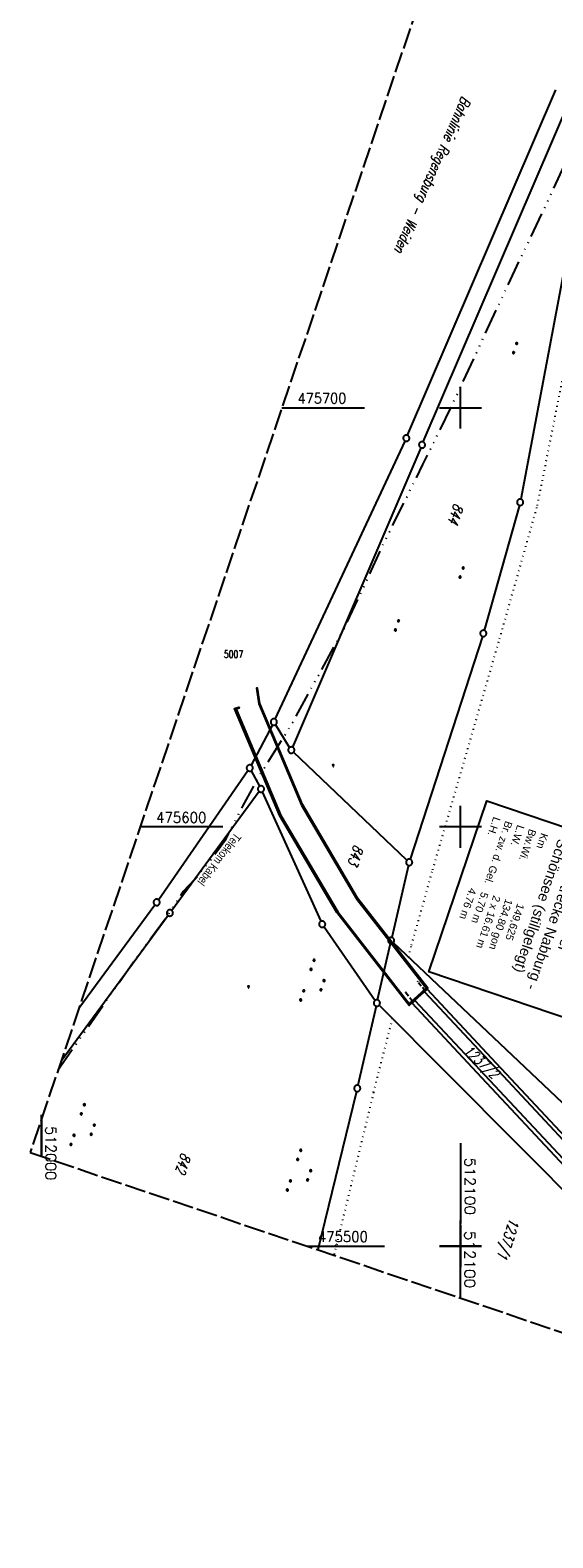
# Model space of a CAD drawing. Extents: x 511997 to 512565, y 475430 to 476399.
# Tile 1 of 32: x 511997 to 512122, y 475430 to 475790. Entities that reach past the tile are written whole.
import ezdxf
from ezdxf.enums import TextEntityAlignment as Align

# ---------------------------------------------------------------- set-up
doc = ezdxf.new("R2010")
doc.units = 0
doc.header["$LTSCALE"] = 10
doc.header["$MEASUREMENT"] = 0
for name, pattern in [('ACAD_ISO14W100', [25.5, 12, -3, 0.5, -3, 0.5, -3, 0.5, -3]), ('AUSGEZOGEN', [0]), ('LT00', [0]), ('LT14', [0.6, 0.5, -0.1]), ('LT17', [0.15, 0.1, -0.05]), ('PUNKTX2_STR', [0.6, 0.1, -0.5])]:
    doc.linetypes.add(name, pattern=pattern)
doc.layers.get('0').update_dxf_attribs({"linetype": 'LT00'})
for name, color, linetype in [('--WASSER_GRENZE', 180, 'PUNKTX2_STR'), ('BW_TEXT', 20, 'AUSGEZOGEN'), ('DFK_BES-WEGE', 255, 'LT00'), ('DFK_FLUR_NR', 250, 'LT00'), ('DFK_GZPKT', 250, 'LT00'), ('DFK_KATASTER', 250, 'LT00'), ('DFK_NUTZUNG', 250, 'LT00'), ('DFK_TOPO-SYM', 252, 'LT00'), ('TELEKOM', 210, 'ACAD_ISO14W100'), ('TELEKOM_TEXT', 210, 'Continuous'), ('V89_BR_KAPPE', 30, 'LT00'), ('V89_BR_WID', 30, 'LT17'), ('V89_MAUER', 1, 'LT00'), ('V89_RASTER', 250, 'LT00'), ('V90_RASTER', 250, 'LT00')]:
    doc.layers.add(name, color=color, linetype=linetype)
doc.layers.add('-BLATT_89-RAND', color=7, linetype='LT14', plot=False)
doc.styles.add('Beschrift', font='ARIAL.TTF')
doc.styles.get("Standard").update_dxf_attribs({"font": 'romans.shx'})
doc.styles.add('Versorgungsltg', font='ARIAL.TTF', dxfattribs={"width": 0.8, "height": 2})

# ---------------------------------------------------------------- blocks, each defined once
blk = doc.blocks.new('SYMB7112')
at = {"color": 0, "linetype": 'ByBlock'}
for p, q in [((-0.13, 0.012919), (-0.13, -0.012919)), ((-0.125, -0.017105), (-0.125, 0.017105)), ((-0.12, 0.019164), (-0.12, -0.019164)), ((-0.115, -0.019796), (-0.115, 0.019796)), ((-0.11, 0.019164), (-0.11, -0.019164)), ((-0.105, -0.017105), (-0.105, 0.017105)), ((-0.1, 0.012919), (-0.1, -0.012919)), ((-0.095, -0.000126), (-0.095, 0.000146)), ((0.1, 0.012919), (0.1, -0.012919)), ((0.105, -0.017105), (0.105, 0.017105)), ((0.11, 0.019164), (0.11, -0.019164)), ((0.115, -0.019796), (0.115, 0.019796)), ((0.12, 0.019164), (0.12, -0.019164)), ((0.125, -0.017105), (0.125, 0.017105)), ((0.13, 0.012919), (0.13, -0.012919)), ((0.135, -0.000126), (0.135, 0.000146))]:
    blk.add_line(p, q, dxfattribs=at)
for points in [[(-0.095, 0), (-0.096981, 0.008678), (-0.10253, 0.015637), (-0.11055, 0.019499), (-0.11945, 0.019499), (-0.12747, 0.015637), (-0.133019, 0.008678), (-0.135, 0)], [(-0.135, 0), (-0.133019, -0.008678), (-0.12747, -0.015637), (-0.11945, -0.019499), (-0.11055, -0.019499), (-0.10253, -0.015637), (-0.096981, -0.008678), (-0.095, 0)], [(0.135, 0), (0.133019, 0.008678), (0.12747, 0.015637), (0.11945, 0.019499), (0.11055, 0.019499), (0.10253, 0.015637), (0.096981, 0.008678), (0.095, 0)], [(0.095, 0), (0.096981, -0.008678), (0.10253, -0.015637), (0.11055, -0.019499), (0.11945, -0.019499), (0.12747, -0.015637), (0.133019, -0.008678), (0.135, 0)]]:
    blk.add_lwpolyline(points, dxfattribs=at)
blk = doc.blocks.new('SYMB7301')
at = {"color": 0, "linetype": 'ByBlock'}
for p, q in [((-0.128693, 0), (0, 0.128693)), ((0, -0.128693), (-0.128693, 0)), ((0, 0.128693), (0.128693, 0)), ((0.128693, 0), (0, -0.128693)), ((0.000059, -0.009738), (0.000059, 0.009897)), ((-0.00901, -0.004339), (-0.002225, -0.009749))]:
    blk.add_line(p, q, dxfattribs=at)
for points in [[(-0.002225, 0.009749), (-0.00901, 0.004339), (-0.00901, -0.004339)], [(0.01, 0), (0.006235, 0.007818), (-0.002225, 0.009749)], [(-0.002225, -0.009749), (0.006235, -0.007818), (0.01, 0)]]:
    blk.add_lwpolyline(points, dxfattribs=at)
blk = doc.blocks.new('SYMB7309')
at = {"color": 0, "linetype": 'ByBlock'}
for p, q in [((1.558, 3.279999), (-1.558, 3.28)), ((0, 0.5002), (0, 3.28))]:
    blk.add_line(p, q, dxfattribs=at)
for points in [[(-0.984, 3.526), (-1.558, 3.28), (-0.984, 3.034)], [(-0.031408, 0.499213), (-0.093728, 0.49134), (-0.15457, 0.475719), (-0.212975, 0.452595), (-0.268021, 0.422333), (-0.31884, 0.385411), (-0.36463, 0.342411), (-0.40467, 0.29401), (-0.438329, 0.240973), (-0.465074, 0.184136), (-0.484486, 0.124395), (-0.496256, 0.062692), (-0.5002, 0)], [(-0.5002, 0), (-0.496256, -0.062692), (-0.484486, -0.124395), (-0.465074, -0.184136), (-0.438329, -0.240973), (-0.404671, -0.29401), (-0.36463, -0.342411), (-0.31884, -0.385411), (-0.268021, -0.422333), (-0.212975, -0.452595), (-0.15457, -0.475719), (-0.093728, -0.49134), (-0.031408, -0.499213), (0.031408, -0.499213), (0.093728, -0.49134), (0.15457, -0.475719), (0.212975, -0.452595), (0.268021, -0.422333), (0.31884, -0.385411), (0.36463, -0.342411), (0.404671, -0.29401), (0.438329, -0.240973), (0.465075, -0.184136), (0.484486, -0.124395), (0.496256, -0.062692), (0.500201, 0)], [(0.5002, 0), (0.496256, 0.062692), (0.484485, 0.124395), (0.465074, 0.184136), (0.438329, 0.240973), (0.40467, 0.29401), (0.36463, 0.34241), (0.31884, 0.385411), (0.268021, 0.422333), (0.212975, 0.452595), (0.15457, 0.475719), (0.093728, 0.49134), (0.031408, 0.499213), (-0.031408, 0.499213)], [(0.984, 3.526), (1.558, 3.279999), (0.984, 3.034)]]:
    blk.add_lwpolyline(points, dxfattribs=at)
blk = doc.blocks.new('SYMB7050')
at = {"color": 0, "linetype": 'ByBlock'}
blk.add_lwpolyline([(0, 0), (0, 0.093), (0.046, 0.058)], dxfattribs=at)
blk = doc.blocks.new('SYMB7010')
at = {"color": 0, "linetype": 'ByBlock'}
for points in [[(-0.031408, 0.499213), (-0.093728, 0.49134), (-0.15457, 0.475719), (-0.212975, 0.452595), (-0.268021, 0.422333), (-0.31884, 0.385411), (-0.36463, 0.342411), (-0.40467, 0.29401), (-0.438329, 0.240973), (-0.465074, 0.184136), (-0.484486, 0.124395), (-0.496256, 0.062692), (-0.5002, 0)], [(-0.5002, 0), (-0.496256, -0.062692), (-0.484486, -0.124395), (-0.465075, -0.184136), (-0.438329, -0.240973), (-0.404671, -0.29401), (-0.36463, -0.342411), (-0.31884, -0.385411), (-0.268021, -0.422333), (-0.212975, -0.452595), (-0.154571, -0.475719), (-0.093728, -0.49134), (-0.031408, -0.499213), (0.031408, -0.499213)], [(0.5002, 0), (0.496256, 0.062692), (0.484485, 0.124395), (0.465074, 0.184136), (0.438329, 0.240973), (0.40467, 0.29401), (0.36463, 0.342411), (0.31884, 0.385411), (0.268021, 0.422333), (0.212975, 0.452595), (0.15457, 0.475719), (0.093728, 0.49134), (0.031408, 0.499213), (-0.031408, 0.499213)], [(0.031408, -0.499213), (0.093728, -0.491341), (0.15457, -0.475719), (0.212975, -0.452595), (0.268021, -0.422333), (0.31884, -0.385411), (0.36463, -0.342411), (0.404671, -0.294011), (0.438329, -0.240974), (0.465075, -0.184136), (0.484486, -0.124395), (0.496256, -0.062692), (0.500201, 0)]]:
    blk.add_lwpolyline(points, dxfattribs=at)
blk = doc.blocks.new('SYMB0011')
at = {"color": 0, "linetype": 'ByBlock'}
for p, q in [((0.5, 0), (-0.5, 0)), ((0, 0.5), (0, -0.5))]:
    blk.add_line(p, q, dxfattribs=at)
blk = doc.blocks.new('SYMB7111')
at = {"color": 0, "linetype": 'ByBlock'}
for p, q in [((-0.13, 0.202919), (-0.13, 0.177081)), ((-0.125, 0.172895), (-0.125, 0.207105)), ((-0.12, 0.209164), (-0.12, 0.170836)), ((-0.115, 0.170204), (-0.115, 0.209796)), ((-0.11, 0.209164), (-0.11, 0.170836)), ((-0.105, 0.172895), (-0.105, 0.207105)), ((-0.1, 0.202919), (-0.1, 0.177081)), ((-0.095, 0.189874), (-0.095, 0.190146)), ((0.1, 0.202919), (0.1, 0.177081)), ((0.105, 0.172895), (0.105, 0.207105)), ((0.11, 0.209164), (0.11, 0.170836)), ((0.115, 0.170204), (0.115, 0.209796)), ((0.12, 0.209164), (0.12, 0.170836)), ((0.125, 0.172895), (0.125, 0.207105)), ((0.13, 0.202919), (0.13, 0.177081)), ((0.135, 0.189874), (0.135, 0.190146)), ((-0.515, -0.177081), (-0.515, -0.202919)), ((-0.51, -0.207105), (-0.51, -0.172895)), ((-0.505, -0.170836), (-0.505, -0.209164)), ((-0.5, -0.209796), (-0.5, -0.170204)), ((-0.495, -0.170836), (-0.495, -0.209164)), ((-0.49, -0.207105), (-0.49, -0.172895)), ((-0.485, -0.177081), (-0.485, -0.202919)), ((-0.48, -0.190126), (-0.48, -0.189854)), ((-0.285, -0.177081), (-0.285, -0.202919)), ((-0.28, -0.207105), (-0.28, -0.172895)), ((-0.275, -0.170836), (-0.275, -0.209164)), ((-0.27, -0.209796), (-0.27, -0.170204)), ((-0.265, -0.170836), (-0.265, -0.209164)), ((-0.26, -0.207105), (-0.26, -0.172895)), ((-0.255, -0.177081), (-0.255, -0.202919)), ((-0.25, -0.190126), (-0.25, -0.189854)), ((0.255, -0.177081), (0.255, -0.202919)), ((0.26, -0.207105), (0.26, -0.172895)), ((0.265, -0.170836), (0.265, -0.209164)), ((0.27, -0.209796), (0.27, -0.170204)), ((0.275, -0.170836), (0.275, -0.209164)), ((0.28, -0.207105), (0.28, -0.172895)), ((0.285, -0.177081), (0.285, -0.202919)), ((0.29, -0.190126), (0.29, -0.189854)), ((0.485, -0.177081), (0.485, -0.202919)), ((0.49, -0.207105), (0.49, -0.172895)), ((0.495, -0.170836), (0.495, -0.209164)), ((0.5, -0.209796), (0.5, -0.170204)), ((0.505, -0.170836), (0.505, -0.209164)), ((0.51, -0.207105), (0.51, -0.172895)), ((0.515, -0.177081), (0.515, -0.202919)), ((0.52, -0.190126), (0.52, -0.189854))]:
    blk.add_line(p, q, dxfattribs=at)
for points in [[(-0.095, 0.19), (-0.096981, 0.198678), (-0.10253, 0.205637), (-0.11055, 0.209499), (-0.11945, 0.209499), (-0.12747, 0.205637), (-0.133019, 0.198678), (-0.135, 0.19), (-0.133019, 0.181322), (-0.12747, 0.174363), (-0.11945, 0.170501), (-0.11055, 0.170501), (-0.10253, 0.174363), (-0.096981, 0.181322), (-0.095, 0.19)], [(0.135, 0.19), (0.133019, 0.198678), (0.12747, 0.205637), (0.11945, 0.209499), (0.11055, 0.209499), (0.10253, 0.205637), (0.096981, 0.198678), (0.095, 0.19), (0.096981, 0.181322), (0.10253, 0.174363), (0.11055, 0.170501), (0.11945, 0.170501), (0.12747, 0.174363), (0.133019, 0.181322), (0.135, 0.19)], [(-0.48, -0.19), (-0.481981, -0.181322), (-0.48753, -0.174363), (-0.49555, -0.170501), (-0.50445, -0.170501), (-0.51247, -0.174363), (-0.518019, -0.181322), (-0.52, -0.19), (-0.518019, -0.198678), (-0.51247, -0.205637), (-0.50445, -0.209499), (-0.49555, -0.209499), (-0.48753, -0.205637), (-0.481981, -0.198678), (-0.48, -0.19)], [(-0.25, -0.19), (-0.251981, -0.181322), (-0.25753, -0.174363), (-0.26555, -0.170501), (-0.27445, -0.170501), (-0.28247, -0.174363), (-0.288019, -0.181322), (-0.29, -0.19), (-0.288019, -0.198678), (-0.28247, -0.205637), (-0.27445, -0.209499), (-0.26555, -0.209499), (-0.25753, -0.205637), (-0.251981, -0.198678), (-0.25, -0.19)], [(0.29, -0.19), (0.288019, -0.181322), (0.28247, -0.174363), (0.27445, -0.170501), (0.26555, -0.170501), (0.25753, -0.174363), (0.251981, -0.181322), (0.25, -0.19), (0.251981, -0.198678), (0.25753, -0.205637), (0.26555, -0.209499), (0.27445, -0.209499), (0.28247, -0.205637), (0.288019, -0.198678), (0.29, -0.19)], [(0.52, -0.19), (0.518019, -0.181322), (0.51247, -0.174363), (0.50445, -0.170501), (0.49555, -0.170501), (0.48753, -0.174363), (0.481981, -0.181322), (0.48, -0.19), (0.481981, -0.198678), (0.48753, -0.205637), (0.49555, -0.209499), (0.50445, -0.209499), (0.51247, -0.205637), (0.518019, -0.198678), (0.52, -0.19)]]:
    blk.add_lwpolyline(points, dxfattribs=at)

msp = doc.modelspace()

# ---------------------------------------------------------------- linework, layer by layer
at = {"layer": '--WASSER_GRENZE', "ltscale": 0.2}
for p, q in [((512118.36, 475676.67), (512137.37, 475772.18)), ((512109.33, 475644.84), (512118.36, 475676.67)), ((512093.37, 475589.75), (512109.33, 475644.84)), ((512088.32, 475571.77), (512093.37, 475589.75)), ((512087.59, 475568.96), (512088.32, 475571.77)), ((512079.25, 475536.68), (512083.78, 475554.23)), ((512079.25, 475536.68), (512069.79, 475497.83))]:
    msp.add_line(p, q, dxfattribs=at)
at = {"layer": 'DFK_KATASTER'}
for p, q in [((512087.37, 475693.42), (512122.71, 475775.79)), ((512091.12, 475691.83), (512126.54, 475774.38)), ((512132.13, 475772.43), (512114.37, 475678.19)), ((512055.78, 475625.72), (512086.75, 475692.05)), ((512090.52, 475690.45), (512059.93, 475619.01)), ((512114.03, 475676.73), (512105.64, 475646.87)), ((512105.21, 475645.44), (512087.98, 475592.28)), ((512055.11, 475624.38), (512050.06, 475614.71)), ((512059.23, 475618.96), (512055.86, 475624.4)), ((512087.21, 475592.09), (512060.17, 475617.8)), ((512027.94, 475582.63), (512049.28, 475613.43)), ((512050.06, 475613.39), (512052.04, 475609.7)), ((512051.95, 475608.44), (512031.09, 475580.09)), ((512052.7, 475608.36), (512066.69, 475577.48)), ((512087.58, 475590.84), (512083.61, 475573.63)), ((512008.95, 475556.74), (512027.07, 475581.41)), ((512030.21, 475578.89), (512004.68, 475544.1)), ((512067.43, 475576.18), (512079.61, 475558.61)), ((512080.21, 475558.72), (512083.27, 475572.17)), ((512083.98, 475572.38), (512138.43, 475520.8)), ((512079.87, 475557.26), (512075.53, 475538.36)), ((512132.39, 475505.4), (512080.57, 475557.46)), ((512075.18, 475536.9), (512065.95, 475499.13))]:
    msp.add_line(p, q, dxfattribs=at)
at = {"layer": 'TELEKOM', "ltscale": 0.05, "flags": 128}
msp.add_lwpolyline([(512003.95, 475541.95), (512009.92, 475550.55), (512022.04, 475567.91), (512029.86, 475578.49), (512033.91, 475584.67), (512036.6, 475587.52), (512039.71, 475591.3), (512041.64, 475593.82), (512044.08, 475597.18), (512048.03, 475604.91), (512051.74, 475611.76), (512059.98, 475624.94), (512063.7, 475631.79), (512072.1, 475647.07), (512076.06, 475655.42), (512081.61, 475667.51), (512091.04, 475686.45), (512098.38, 475701.4), (512104.73, 475715.12), (512112.97, 475732.73), (512120.63, 475748.78), (512125.88, 475760.23), (512127.74, 475764.33), (512130.27, 475771.43), (512133.36, 475778.94), (512136.82, 475789.4), (512139.34, 475797.14), (512143.83, 475809.8), (512148.6, 475822.3), (512152.81, 475838.69), (512157.48, 475858.71), (512161.41, 475874.67), (512165.06, 475890.52), (512167.96, 475903.4), (512172.64, 475922.96), (512176, 475937.24), (512177.88, 475945.9), (512178.77, 475950.81), (512181.37, 475963.52), (512183.18, 475973.4), (512184.3, 475981.5), (512185.52, 475993.72), (512186.05, 475999.72), (512187.46, 476013.22), (512189.21, 476029.8), (512190.79, 476045.38), (512191.97, 476059.21), (512192.37, 476077.13), (512192.2, 476086.42), (512191.98, 476098.16)], dxfattribs=at)
at = {"layer": 'V89_BR_KAPPE'}
for points in [[(512091.99, 475561.34), (512092.18, 475561.52), (512075.45, 475582.97), (512062.31, 475605.35), (512052.15, 475629.4), (512051.56, 475633.11), (512051.31, 475633.08), (512051.88, 475629.33), (512062.05, 475605.21), (512075.22, 475582.8), (512091.99, 475561.34)], [(512087.93, 475557.6), (512087.75, 475557.44), (512070.46, 475579.56), (512056.89, 475602.65), (512046.08, 475628.24), (512047.08, 475628.56), (512047.17, 475628.36), (512046.45, 475628.11), (512057.12, 475602.76), (512070.7, 475579.73), (512087.93, 475557.6)], [(512141.47, 475502.59), (512140.78, 475501.98), (512124.9, 475518.97), (512105.1, 475540.15), (512088.44, 475557.95), (512089.12, 475558.56), (512105.77, 475540.79), (512125.56, 475519.62), (512141.47, 475502.59)], [(512143.73, 475504.69), (512144.39, 475505.34), (512128.5, 475522.33), (512108.61, 475543.6), (512092.05, 475561.28), (512091.38, 475560.68), (512107.92, 475542.98), (512127.85, 475521.67), (512143.73, 475504.69)]]:
    msp.add_lwpolyline(points, dxfattribs=at)
at = {"layer": 'V89_BR_WID'}
msp.add_lwpolyline([(512086.95, 475560.48), (512088.68, 475558.26), (512091.53, 475560.87), (512089.8, 475563.08)], dxfattribs=at)
at = {"layer": 'V89_MAUER'}
msp.add_line((512091.61, 475560.97), (512091.4, 475561.19), dxfattribs=at)
for points in [[(512091.77, 475561.53), (512089.67, 475559.58), (512087.76, 475557.85)], [(512087.96, 475557.62), (512087.79, 475557.83), (512089.75, 475559.59), (512091.82, 475561.5), (512091.97, 475561.32)], [(512091.97, 475561.32), (512089.88, 475559.36), (512087.96, 475557.62)]]:
    msp.add_lwpolyline(points, dxfattribs=at)
at = {"layer": 'V89_RASTER'}
for p, q in [((512100, 475695), (512100, 475705)), ((512057.38, 475700), (512077.06, 475700)), ((512095, 475700), (512105, 475700)), ((512100, 475595), (512100, 475605)), ((512043.26, 475600), (512023.57, 475600)), ((512105, 475600), (512095, 475600)), ((512000, 475530.27), (512000, 475521.42)), ((512100, 475487.62), (512100, 475506.12)), ((512063.37, 475500), (512081.87, 475500)), ((512095, 475500), (512105, 475500))]:
    msp.add_line(p, q, dxfattribs=at)
at = {"layer": 'V90_RASTER'}
for p, q in [((512000, 475521.42), (512000, 475531.33)), ((512100, 475524.6), (512100, 475505.42)), ((512100, 475505), (512100, 475495)), ((512105, 475500), (512095, 475500))]:
    msp.add_line(p, q, dxfattribs=at)

# ---------------------------------------------------------------- block references
at = {"layer": 'DFK_GZPKT', "xscale": 1.499999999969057, "yscale": 1.5, "zscale": 1.5, "rotation": 251.2881100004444}
for p in [(512087.07, 475692.73), (512090.82, 475691.14), (512114.23, 475677.45), (512105.44, 475646.15), (512055.46, 475625.04), (512059.63, 475618.32), (512049.71, 475614.05), (512052.39, 475609.04), (512087.75, 475591.57), (512027.51, 475582.01), (512030.65, 475579.49), (512067, 475576.8), (512083.44, 475572.9), (512080.04, 475557.99), (512075.36, 475537.63)]:
    msp.add_blockref('SYMB7010', p, dxfattribs=at)
at = {"layer": 'DFK_KATASTER', "yscale": 0.09999999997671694, "zscale": 0.1}
for p, xscale, rotation in [((512056.94, 475622.66), 0.09999999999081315, 329.3039899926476), ((512051.11, 475611.44), 0.09999999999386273, 149.2292500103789)]:
    msp.add_blockref('SYMB7050', p, dxfattribs=dict(at, xscale=xscale, rotation=rotation))
at = {"layer": 'DFK_NUTZUNG', "yscale": 10, "zscale": 10, "rotation": 251.28826}
for name, p, xscale in [('SYMB7112', (512113.02, 475714.23), 10), ('SYMB7112', (512100.26, 475660.68), 10), ('SYMB7112', (512084.83, 475648.06), 10), ('SYMB7111', (512065.26, 475562.84), 9.99999999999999), ('SYMB7111', (512010.45, 475528.38), 10), ('SYMB7111', (512062.07, 475517.51), 10)]:
    msp.add_blockref(name, p, dxfattribs=dict(at, xscale=xscale))
at = {"layer": 'DFK_TOPO-SYM', "xscale": 0.1, "yscale": 0.1, "zscale": 0.1, "rotation": 359.99968}
for name, p in [('SYMB7309', (512069.63, 475614.49)), ('SYMB7309', (512049.42, 475561.69)), ('SYMB7301', (512070.13, 475500.12))]:
    msp.add_blockref(name, p, dxfattribs=at)
at = {"layer": 'V89_BR_WID', "xscale": 0.09999999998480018, "yscale": 0.09999999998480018, "zscale": 0.1, "rotation": 251.3214071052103}
for p in [(512089.8, 475563.08), (512086.95, 475560.48), (512091.53, 475560.87), (512088.68, 475558.26)]:
    msp.add_blockref('SYMB0011', p, dxfattribs=at)

# ---------------------------------------------------------------- texts
at = {"layer": 'DFK_BES-WEGE', "oblique": 13.754, "width": 0.75}
msp.add_text('Bahnlinie Regensburg - Weiden', height=2.5, rotation=246.2425, dxfattribs=at).set_placement((512100.36, 475774.41))
at = {"layer": 'DFK_FLUR_NR', "oblique": 13.754, "width": 0.75}
for s, rotation, p in [('844', 251.3214, (512098.53, 475677.35)), ('843', 251.3214, (512074.64, 475595.93)), ('1237/2', -42.409, (512100.52, 475546.32)), ('842', 251.3214, (512033.47, 475522.43)), ('1237/1', 251.3214, (512111.8, 475506.82))]:
    msp.add_text(s, height=2.5, rotation=rotation, dxfattribs=at).set_placement(p)
at = {"layer": 'DFK_TOPO-SYM', "width": 0.75}
msp.add_text('5007', height=1.8, rotation=-0.0003, dxfattribs=at).set_placement((512043.52, 475640.3))
at = {"layer": 'TELEKOM_TEXT', "style": 'Versorgungsltg', "width": 0.8}
msp.add_text('Telekom Kabel', height=2, rotation=232.2168, dxfattribs=at).set_placement((512041.68, 475592.86), align=Align.CENTER)
at = {"layer": 'V89_RASTER'}
for s, rotation, width, p in [(' 475700', 359.9996, 0.905, (512059.56, 475701)), (' 475600', 359.9996, 0.934, (512025.76, 475601)), (' 512100', 269.9996, 1.063, (512100.98, 475505.46)), (' 475500', 359.9996, 0.928, (512064.37, 475501))]:
    msp.add_text(s, height=2.5, rotation=rotation, dxfattribs=dict(at, width=width)).set_placement(p)
at = {"layer": 'V90_RASTER'}
for s, width, p in [(' 512000', 1.002, (512001, 475530.33)), (' 512100', 1.063, (512101, 475522.92))]:
    msp.add_text(s, height=2.5, rotation=269.9989, dxfattribs=dict(at, width=width)).set_placement(p)

# ---------------------------------------------------------------- next in the draw order: texts
at = {"layer": 'BW_TEXT', "insert": (512146.71, 475589.42), "char_height": 2, "width": 37.5546, "attachment_point": 1, "rotation": 251.3214, "style": 'Beschrift', "bg_fill": 2}
msp.add_mtext('{\\Funir_o|c0;\\H1.75x;6539759}\\P{\\H1.75x;BW N_93_B149c\\W0.8;\\P\\H0.3714x;\\W1;\\P\\H1.924x;Überführung der        DB - Strecke Nabburg - Schönsee (stillgelegt)\\P\\H0.1999x;\\P\\H3.602x;Km                    149,625   \\PBw.Wi.              134.80 gon\\PL.W.                  2 x 16.61 m\\PBr. zw. d. Gel.   5.70 m\\PL.H.                   4.76 m}', dxfattribs=at)

# ---------------------------------------------------------------- next in the draw order: linework, layer by layer
at = {"layer": '-BLATT_89-RAND'}
msp.add_lwpolyline([(512293.56, 476398.61), (511997.32, 475522.33), (512269.2, 475430.42), (512565.44, 476306.7), (512293.56, 476398.61)], dxfattribs=at)
at = {"layer": 'BW_TEXT'}
msp.add_lwpolyline([(512150.39, 475591.29), (512136.6, 475550.49), (512092.47, 475565.41), (512106.27, 475606.21)], close=True, dxfattribs=at)

doc.saveas('drawing.dxf')
